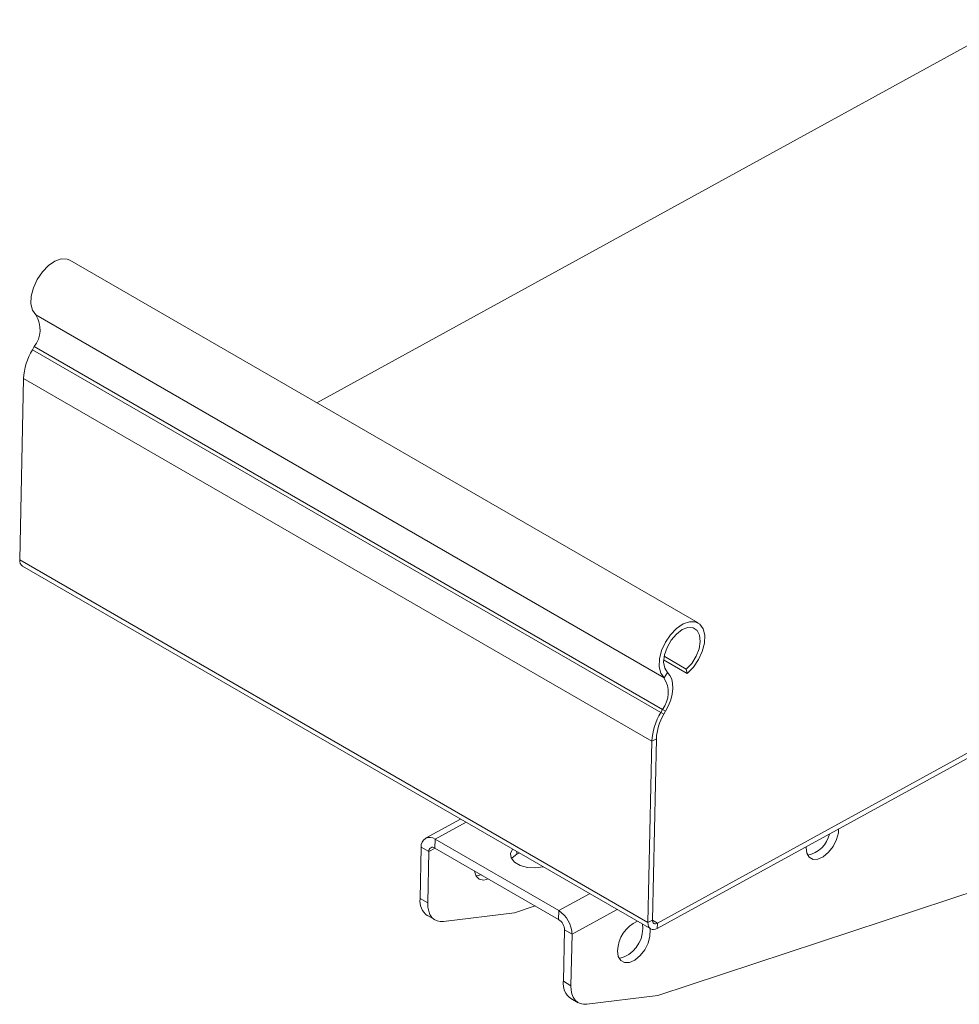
# Model space of a CAD drawing. Header units: millimetres. Extents: x -445 to 395, y -1207 to -113.
# Tile 1 of 7: x -426 to -294, y -1169 to -1031. Entities that reach past the tile are written whole.
import ezdxf

# ---------------------------------------------------------------- set-up
doc = ezdxf.new("R2010")
doc.units = ezdxf.units.MM

msp = doc.modelspace()

# ---------------------------------------------------------------- linework, layer by layer
at = {"color": 7, "linetype": 'Continuous', "lineweight": 15}
for p, q in [((-384.56, -1084.84), (-286.32, -1030.96)), ((-330.89, -1115.82), (-419.28, -1064.8)), ((-424.3, -1076.95), (-424.55, -1077.38)), ((-425.79, -1081.44), (-426.34, -1106.93)), ((-336.64, -1158.79), (-197.95, -1082.73)), ((-336.62, -1158.04), (-197.93, -1081.99)), ((-425.94, -1107.84), (-337.55, -1158.86)), ((-335.74, -1121.02), (-332.41, -1122.94)), ((-335.68, -1120.51), (-332.56, -1122.31)), ((-336.56, -1168.22), (-199.96, -1123.1)), ((-332.41, -1122.94), (-332.56, -1122.31)), ((-335.91, -1127.98), (-336.16, -1128.41)), ((-335.46, -1128.24), (-335.71, -1128.67)), ((-337.4, -1132.47), (-337.95, -1157.95)), ((-336.77, -1132.12), (-337.31, -1157.61)), ((-364.33, -1143.41), (-369.24, -1146.1)), ((-367.89, -1146.24), (-350.5, -1156.28)), ((-370, -1154.6), (-369.85, -1147.37)), ((-368.94, -1155.21), (-368.79, -1147.98)), ((-367.92, -1147.48), (-350.52, -1157.52)), ((-356.06, -1148.18), (-356.39, -1148.36)), ((-353.81, -1155.62), (-356.72, -1156.58)), ((-368.97, -1156.99), (-367.91, -1157.6)), ((-356.72, -1156.58), (-366.7, -1157.82)), ((-349.7, -1159), (-349.85, -1166.23)), ((-338.69, -1158.79), (-338.74, -1158.18)), ((-348.63, -1159.61), (-348.79, -1166.85)), ((-348.82, -1168.63), (-347.75, -1169.24)), ((-346.55, -1169.45), (-336.56, -1168.22))]:
    msp.add_line(p, q, dxfattribs=at)
at = {"color": 7, "linetype": 'Continuous', "lineweight": 0}
for p, q in [((-424.08, -1072.49), (-335.69, -1123.52)), ((-424.55, -1077.38), (-336.16, -1128.41)), ((-424.3, -1076.95), (-335.91, -1127.98)), ((-425.79, -1081.44), (-337.4, -1132.47)), ((-426.34, -1106.93), (-337.95, -1157.95)), ((-335.69, -1123.52), (-335.19, -1122.78)), ((-336.16, -1128.41), (-335.71, -1128.67)), ((-335.46, -1128.24), (-335.91, -1127.98)), ((-336.77, -1132.12), (-337.4, -1132.47)), ((-367.89, -1146.24), (-363.55, -1143.86)), ((-367.89, -1146.24), (-367.92, -1147.48)), ((-369.85, -1147.37), (-368.79, -1147.98)), ((-368.79, -1147.98), (-367.9, -1147.49)), ((-356.39, -1148.36), (-356.39, -1147.99)), ((-370, -1154.6), (-368.94, -1155.21)), ((-350.5, -1156.28), (-346.16, -1153.9)), ((-350.5, -1156.28), (-350.52, -1157.52)), ((-348.63, -1159.61), (-342.29, -1156.13)), ((-337.95, -1157.95), (-337.31, -1157.61)), ((-337.31, -1157.65), (-336.62, -1158.04)), ((-348.63, -1159.61), (-349.7, -1159)), ((-336.62, -1158.04), (-336.64, -1158.79)), ((-349.85, -1166.23), (-348.79, -1166.85))]:
    msp.add_line(p, q, dxfattribs=at)
at = {"color": 7, "linetype": 'Continuous', "lineweight": 15, "flags": 128}
for points in [[(-419.28, -1064.8), (-419.69, -1064.63), (-420.5, -1064.62), (-421.4, -1064.94), (-422.31, -1065.56), (-423.16, -1066.45), (-423.88, -1067.52), (-424.42, -1068.69), (-424.71, -1069.86), (-424.76, -1070.94), (-424.54, -1071.84), (-424.08, -1072.49)], [(-332.41, -1122.94), (-331.56, -1122.05), (-330.84, -1120.98), (-330.31, -1119.82), (-330.01, -1118.64), (-329.96, -1117.56), (-330.18, -1116.66), (-330.64, -1116.01), (-331.3, -1115.66), (-332.11, -1115.64), (-333.01, -1115.96), (-333.93, -1116.59), (-334.78, -1117.47), (-335.5, -1118.54), (-336.03, -1119.71), (-336.33, -1120.88), (-336.37, -1121.97), (-336.15, -1122.87), (-335.69, -1123.52)], [(-332.56, -1122.31), (-331.8, -1121.5), (-331.18, -1120.51), (-330.76, -1119.45), (-330.59, -1118.42), (-330.68, -1117.52), (-331.03, -1116.86), (-331.59, -1116.49), (-332.32, -1116.46), (-333.14, -1116.76), (-333.95, -1117.38), (-334.69, -1118.23), (-335.27, -1119.25), (-335.63, -1120.31), (-335.75, -1121.32), (-335.59, -1122.17), (-335.19, -1122.78)], [(-335.19, -1122.78), (-334.85, -1123.19), (-334.61, -1123.72), (-334.48, -1124.35), (-334.46, -1125.06), (-334.55, -1125.83), (-334.75, -1126.64), (-335.06, -1127.45), (-335.46, -1128.24)], [(-315.71, -1147.31), (-315.71, -1147.39), (-315.61, -1148.19), (-315.26, -1148.77), (-314.72, -1149.07), (-314.04, -1149.04), (-313.28, -1148.7), (-312.55, -1148.08), (-311.9, -1147.25), (-311.42, -1146.3), (-311.16, -1145.33), (-311.12, -1144.79)], [(-357.01, -1147.63), (-357.01, -1147.63), (-357.31, -1148.24), (-357.21, -1148.88), (-356.73, -1149.46), (-355.93, -1149.92), (-354.91, -1150.2), (-353.78, -1150.27), (-352.69, -1150.13), (-352.69, -1150.12)], [(-356.39, -1148.36), (-357.04, -1148.87), (-357.14, -1149)], [(-360.37, -1151.83), (-361.05, -1152), (-361.68, -1151.86), (-362.13, -1151.42), (-362.35, -1150.72), (-362.36, -1150.69)], [(-361.43, -1151.22), (-361.76, -1151.33), (-362.14, -1151.39)], [(-368.94, -1155.21), (-368.91, -1155.82), (-368.8, -1156.36), (-368.62, -1156.84), (-368.35, -1157.23), (-368.02, -1157.53), (-367.63, -1157.73), (-367.18, -1157.83), (-366.7, -1157.82)], [(-337.31, -1157.61), (-337.3, -1157.76), (-337.26, -1157.89), (-337.2, -1158), (-337.12, -1158.08), (-337.01, -1158.12), (-336.89, -1158.13), (-336.76, -1158.1), (-336.62, -1158.04)], [(-342.22, -1161.93), (-342.12, -1162.73), (-341.77, -1163.31), (-341.23, -1163.6), (-340.54, -1163.58), (-339.79, -1163.24), (-339.05, -1162.62), (-338.41, -1161.79), (-337.93, -1160.84), (-337.67, -1159.87), (-337.65, -1158.98), (-337.68, -1158.79)], [(-337.95, -1157.95), (-337.93, -1158.25), (-337.86, -1158.5), (-337.74, -1158.7), (-337.58, -1158.85), (-337.38, -1158.93), (-337.15, -1158.95), (-336.9, -1158.9), (-336.64, -1158.79)], [(-348.79, -1166.85), (-348.76, -1167.45), (-348.65, -1168), (-348.46, -1168.47), (-348.2, -1168.87), (-347.87, -1169.16), (-347.48, -1169.37), (-347.03, -1169.46), (-346.55, -1169.45)]]:
    msp.add_lwpolyline(points, dxfattribs=at)
at = {"color": 7, "linetype": 'Continuous', "lineweight": 15}
for centre, radius, start, end in [((-427.31, -1074.57), 3.83, 321.5879, 32.7582), ((-417.05, -1081.9), 8.75, 148.9856, 177.0208), ((-425.41, -1107.07), 0.933, 171.334, 235.4489), ((-338.92, -1125.59), 3.83, 321.5876, 32.7581), ((-328.66, -1132.92), 8.75, 148.9855, 177.0205), ((-329.34, -1132.5), 7.44, 148.9854, 177.021), ((-368.64, -1147.2), 1.22, 51.9778, 188.0022), ((-316.23, -1144.65), 3.91, 281.0376, 347.2975), ((-368.25, -1147.9), 0.541, 51.9777, 188.0029), ((-367.5, -1154.94), 2.53, 172.3356, 234.4465), ((-352.7, -1159.69), 4.06, 1.1452, 57.211), ((-351.5, -1159.04), 1.81, 1.1441, 57.2119), ((-337.61, -1162.03), 4.61, 113.0987, 178.746), ((-343.02, -1158.81), 4.33, 283.7361, 0.2513), ((-347.35, -1166.57), 2.53, 172.3346, 234.4475)]:
    msp.add_arc(centre, radius, start, end, dxfattribs=at)

doc.saveas('drawing.dxf')
